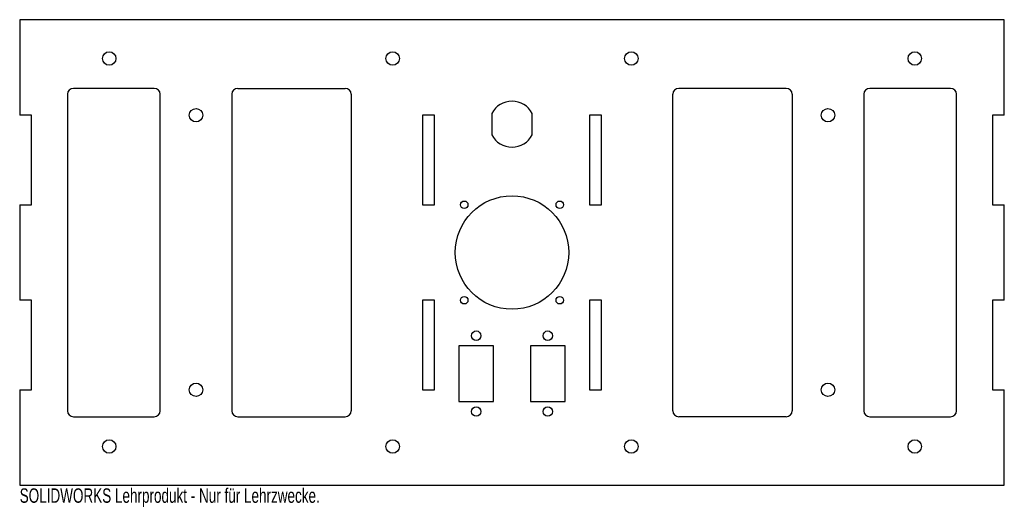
# Model space of a CAD drawing. Header units: millimetres. Extents: x -165 to 165, y -85 to 78.
import ezdxf

# ---------------------------------------------------------------- set-up
doc = ezdxf.new("R2010")
doc.units = ezdxf.units.MM
doc.styles.add('SLDTEXTSTYLE0', font='TXT', dxfattribs={"width": 0.7})

msp = doc.modelspace()

# ---------------------------------------------------------------- linework, layer by layer
at = {"color": 7, "linetype": 'Continuous', "lineweight": 25}
for p, q in [((165, 78), (-165, 78)), ((-165, 78), (-165, 46)), ((165, 46), (165, 78)), ((-149, 53), (-149, -53)), ((-119.9, 55), (-147, 55)), ((-117.9, -53), (-117.9, 53)), ((-93.9, 53), (-93.9, -53)), ((-91.9, 55), (-55.9, 55)), ((-53.9, 53), (-53.9, -53)), ((53.9, -53), (53.9, 53)), ((91.9, 55), (55.9, 55)), ((93.9, 53), (93.9, -53)), ((117.9, 53), (117.9, -53)), ((147, 55), (119.9, 55)), ((149, -53), (149, 53)), ((-6.8, 46.61), (-6.8, 39.39)), ((6.8, 39.39), (6.8, 46.61)), ((-161, 46), (-165, 46)), ((-161, 16), (-161, 46)), ((-26, 46), (-30, 46)), ((-30, 46), (-30, 16)), ((-26, 16), (-26, 46)), ((30, 46), (26, 46)), ((26, 46), (26, 16)), ((30, 16), (30, 46)), ((165, 46), (161, 46)), ((161, 46), (161, 16)), ((-165, 16), (-165, -16)), ((-165, 16), (-161, 16)), ((-30, 16), (-26, 16)), ((26, 16), (30, 16)), ((161, 16), (165, 16)), ((165, -16), (165, 16)), ((-161, -16), (-165, -16)), ((-161, -46), (-161, -16)), ((-26, -16), (-30, -16)), ((-30, -16), (-30, -46)), ((-26, -46), (-26, -16)), ((30, -16), (26, -16)), ((26, -16), (26, -46)), ((30, -46), (30, -16)), ((165, -16), (161, -16)), ((161, -16), (161, -46)), ((-6.15, -31.28), (-17.85, -31.28)), ((-17.85, -31.28), (-17.85, -49.88)), ((-6.15, -49.88), (-6.15, -31.28)), ((17.85, -31.28), (6.15, -31.28)), ((6.15, -31.28), (6.15, -49.88)), ((17.85, -49.88), (17.85, -31.28)), ((-165, -46), (-161, -46)), ((-165, -46), (-165, -78)), ((-30, -46), (-26, -46)), ((26, -46), (30, -46)), ((161, -46), (165, -46)), ((165, -78), (165, -46)), ((-17.85, -49.88), (-6.15, -49.88)), ((6.15, -49.88), (17.85, -49.88)), ((-147, -55), (-119.9, -55)), ((-91.9, -55), (-55.9, -55)), ((91.9, -55), (55.9, -55)), ((119.9, -55), (147, -55)), ((-165, -78), (165, -78))]:
    msp.add_line(p, q, dxfattribs=at)
for centre, radius in [((-135, 65), 2.25), ((-40, 65), 2.25), ((40, 65), 2.25), ((135, 65), 2.25), ((-105.9, 46), 2.25), ((105.9, 46), 2.25), ((0, 0), 19), ((-16, 16), 1.25), ((16, 16), 1.25), ((-16, -16), 1.25), ((16, -16), 1.25), ((-12, -27.88), 1.6), ((12, -27.88), 1.6), ((-105.9, -46), 2.25), ((105.9, -46), 2.25), ((-12, -53.28), 1.6), ((12, -53.28), 1.6), ((-135, -65), 2.25), ((-40, -65), 2.25), ((40, -65), 2.25), ((135, -65), 2.25)]:
    msp.add_circle(centre, radius, dxfattribs=at)
for centre, radius, start, end in [((-147, 53), 2, 90, 180), ((-119.9, 53), 2, 0, 90), ((-91.9, 53), 2, 90, 180), ((-55.9, 53), 2, 0, 90), ((55.9, 53), 2, 90, 180), ((91.9, 53), 2, 0, 90), ((119.9, 53), 2, 90, 180), ((147, 53), 2, 0, 90), ((0, 43), 7.7, 27.9793, 152.0207), ((0, 43), 7.7, 207.9793, 332.0207), ((-147, -53), 2, 180, 270), ((-119.9, -53), 2, 270, 0), ((-91.9, -53), 2, 180, 270), ((-55.9, -53), 2, 270, 0), ((55.9, -53), 2, 180, 270), ((91.9, -53), 2, 270, 0), ((119.9, -53), 2, 180, 270), ((147, -53), 2, 270, 0)]:
    msp.add_arc(centre, radius, start, end, dxfattribs=at)

# ---------------------------------------------------------------- texts
at = {"color": 7, "linetype": 'Continuous', "insert": (-165, -79.02), "char_height": 4.8336, "attachment_point": 1, "style": 'SLDTEXTSTYLE0'}
msp.add_mtext('SOLIDWORKS Lehrprodukt - Nur für Lehrzwecke.', dxfattribs=at)

doc.saveas('drawing.dxf')
